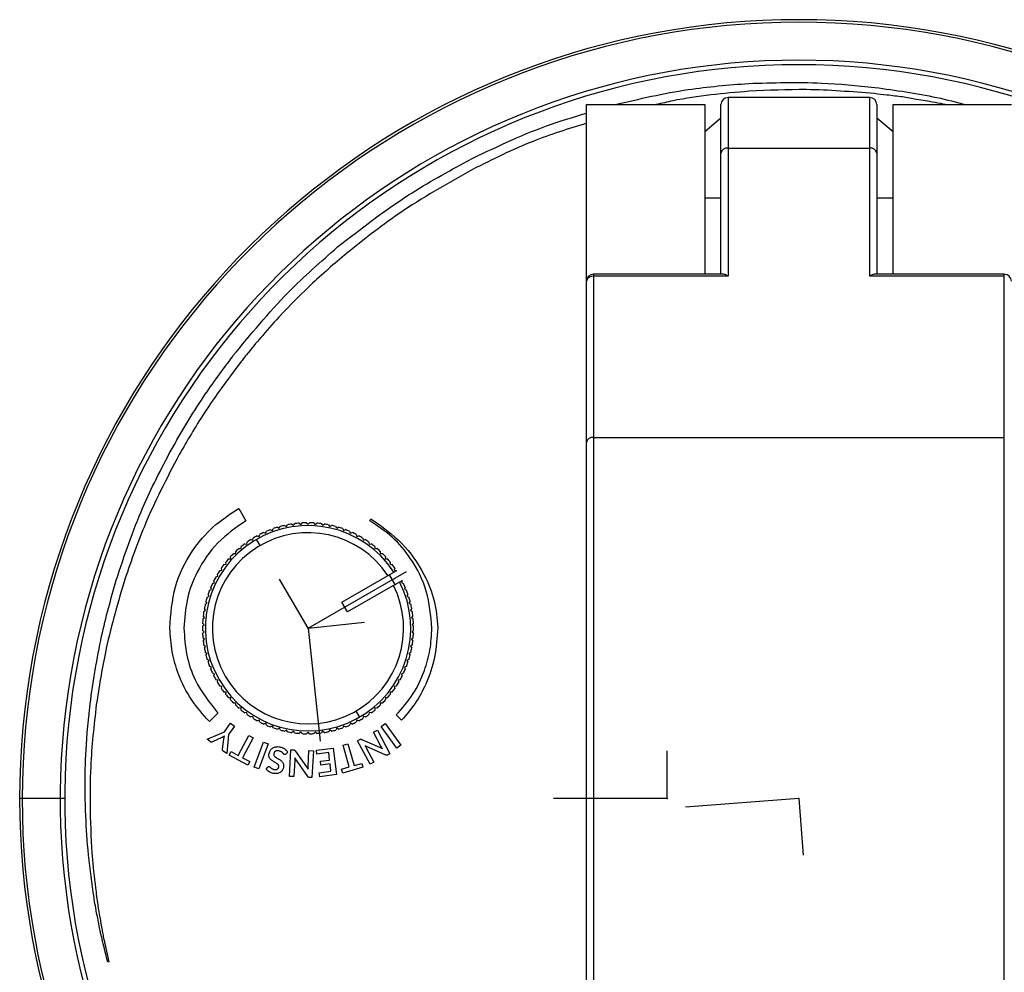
# Paper-space layout '_Top' of a CAD drawing. Header units: millimetres. Extents: x -50 to 195, y -328 to -209.
# Tile 3 of 5: x 85 to 154, y -276 to -209. Entities that reach past the tile are written whole.
import ezdxf

# ---------------------------------------------------------------- set-up
doc = ezdxf.new("R2010")
doc.units = ezdxf.units.MM
doc.header["$PDSIZE"] = -1

psp = doc.layouts.new('_Top')

# ---------------------------------------------------------------- linework, layer by layer
at = {"color": 7, "linetype": 'Continuous', "lineweight": 25}
for p, q in [((124.573, -327.602), (124.573, -214.673)), ((124.573, -214.673), (132.923, -214.673)), ((132.923, -214.673), (132.923, -226.645)), ((134.073, -226.645), (134.073, -214.673)), ((144.573, -214.173), (134.573, -214.173)), ((134.573, -214.173), (134.573, -226.794)), ((144.573, -226.794), (144.573, -214.173)), ((145.073, -214.673), (145.073, -226.645)), ((146.223, -226.645), (146.223, -214.673)), ((146.223, -214.673), (154.573, -214.673)), ((134.073, -215.634), (132.923, -216.585)), ((146.223, -216.585), (145.073, -215.634)), ((134.573, -217.744), (144.573, -217.744)), ((132.923, -221.243), (134.073, -221.243)), ((145.073, -221.243), (146.223, -221.243)), ((134.223, -226.645), (125.073, -226.645)), ((125.073, -226.645), (125.073, -323.239)), ((134.573, -226.794), (125.073, -226.794)), ((154.073, -226.794), (144.573, -226.794)), ((154.073, -226.645), (144.925, -226.645)), ((154.073, -323.239), (154.073, -226.645)), ((103.04, -229.499), (103.042, -229.501)), ((99.615, -232.45), (99.605, -232.442)), ((100.736, -232.148), (100.667, -232.233)), ((100.738, -232.145), (100.736, -232.148)), ((100.158, -232.874), (100.157, -232.874)), ((125.073, -238.17), (154.073, -238.17)), ((100.017, -243.197), (100.032, -243.189)), ((100.032, -243.189), (100.537, -244.063)), ((109.29, -244.059), (109.367, -243.926)), ((102.412, -244.751), (102.474, -244.617)), ((102.77, -244.521), (102.899, -244.593)), ((102.899, -244.593), (102.971, -244.463)), ((103.273, -244.388), (103.397, -244.469)), ((103.397, -244.469), (103.477, -244.345)), ((103.783, -244.291), (103.901, -244.379)), ((103.901, -244.379), (103.99, -244.261)), ((104.3, -244.229), (104.411, -244.326)), ((104.411, -244.326), (104.508, -244.214)), ((104.819, -244.203), (104.924, -244.308)), ((104.924, -244.308), (105.028, -244.203)), ((105.339, -244.214), (105.436, -244.326)), ((105.436, -244.326), (105.547, -244.229)), ((105.857, -244.261), (105.946, -244.379)), ((105.946, -244.379), (106.064, -244.29)), ((106.37, -244.344), (106.451, -244.468)), ((106.451, -244.468), (106.575, -244.387)), ((106.876, -244.463), (106.948, -244.592)), ((106.948, -244.592), (107.077, -244.52)), ((107.373, -244.616), (107.436, -244.75)), ((101.032, -245.425), (101.065, -245.281)), ((101.334, -245.125), (101.476, -245.168)), ((101.476, -245.168), (101.519, -245.027)), ((101.798, -244.89), (101.936, -244.943)), ((101.936, -244.943), (101.989, -244.805)), ((102.278, -244.689), (102.412, -244.751)), ((107.436, -244.75), (107.57, -244.688)), ((107.858, -244.804), (107.911, -244.942)), ((107.911, -244.942), (108.049, -244.889)), ((108.329, -245.025), (108.372, -245.167)), ((108.372, -245.167), (108.513, -245.123)), ((108.783, -245.279), (108.816, -245.423)), ((100.056, -246.014), (100.203, -246.027)), ((100.203, -246.027), (100.216, -245.88)), ((100.461, -245.688), (100.607, -245.711)), ((100.607, -245.711), (100.63, -245.566)), ((100.888, -245.391), (101.032, -245.425)), ((101.549, -245.808), (101.299, -245.375)), ((108.816, -245.423), (108.96, -245.39)), ((109.218, -245.564), (109.241, -245.709)), ((109.241, -245.709), (109.387, -245.686)), ((109.632, -245.878), (109.645, -246.025)), ((109.645, -246.025), (109.792, -246.012)), ((99.466, -246.739), (99.458, -246.592)), ((99.674, -246.368), (99.822, -246.37)), ((99.822, -246.37), (99.824, -246.223)), ((110.024, -246.22), (110.026, -246.368)), ((110.026, -246.368), (110.174, -246.365)), ((110.39, -246.589), (110.382, -246.737)), ((98.835, -247.547), (98.807, -247.402)), ((98.99, -247.15), (99.136, -247.132)), ((99.136, -247.132), (99.118, -246.985)), ((99.318, -246.747), (99.466, -246.739)), ((110.382, -246.737), (110.53, -246.744)), ((110.73, -246.983), (110.712, -247.129)), ((110.712, -247.129), (110.859, -247.147)), ((111.042, -247.399), (111.013, -247.544)), ((98.421, -248.02), (98.564, -247.982)), ((98.564, -247.982), (98.525, -247.839)), ((98.69, -247.575), (98.835, -247.547)), ((107.323, -249.806), (110.69, -247.861)), ((111.167, -247.586), (110.676, -247.869)), ((111.076, -248.561), (110.676, -247.869)), ((110.69, -247.861), (110.69, -247.861)), ((111.013, -247.544), (111.158, -247.572)), ((111.167, -247.586), (111.158, -247.572)), ((98.115, -248.903), (98.057, -248.767)), ((98.183, -248.482), (98.323, -248.434)), ((98.323, -248.434), (98.275, -248.295)), ((111.076, -248.561), (107.723, -250.498)), ((111.076, -248.562), (111.567, -248.278)), ((111.574, -248.292), (111.526, -248.431)), ((111.526, -248.431), (111.666, -248.479)), ((111.574, -248.292), (111.567, -248.278)), ((111.792, -248.764), (111.735, -248.9)), ((97.808, -249.452), (97.939, -249.384)), ((97.939, -249.384), (97.872, -249.253)), ((97.979, -248.96), (98.115, -248.903)), ((111.735, -248.9), (111.871, -248.957)), ((111.977, -249.25), (111.91, -249.381)), ((111.91, -249.381), (112.042, -249.448)), ((97.672, -249.953), (97.798, -249.877)), ((97.798, -249.877), (97.722, -249.751)), ((107.723, -250.498), (107.323, -249.806)), ((112.127, -249.747), (112.051, -249.874)), ((112.051, -249.874), (112.178, -249.95)), ((97.506, -250.979), (97.62, -250.886)), ((97.62, -250.886), (97.527, -250.772)), ((97.571, -250.463), (97.692, -250.379)), ((97.692, -250.379), (97.607, -250.258)), ((112.243, -250.254), (112.158, -250.376)), ((112.158, -250.376), (112.279, -250.46)), ((112.323, -250.768), (112.23, -250.883)), ((112.23, -250.883), (112.344, -250.976)), ((97.477, -251.499), (97.585, -251.398)), ((97.585, -251.398), (97.484, -251.29)), ((112.366, -251.286), (112.265, -251.395)), ((112.265, -251.395), (112.374, -251.495)), ((97.585, -251.91), (97.477, -251.81)), ((97.484, -252.019), (97.585, -251.91)), ((112.374, -251.806), (112.266, -251.907)), ((112.266, -251.907), (112.366, -252.015)), ((97.621, -252.422), (97.506, -252.329)), ((97.528, -252.537), (97.621, -252.422)), ((97.692, -252.93), (97.571, -252.845)), ((97.608, -253.051), (97.692, -252.93)), ((112.28, -252.842), (112.159, -252.926)), ((112.159, -252.926), (112.243, -253.047)), ((112.345, -252.326), (112.23, -252.419)), ((112.23, -252.419), (112.323, -252.533)), ((97.799, -253.431), (97.672, -253.355)), ((97.723, -253.558), (97.799, -253.431)), ((112.179, -253.352), (112.052, -253.428)), ((112.052, -253.428), (112.128, -253.554)), ((97.94, -253.924), (97.809, -253.857)), ((97.873, -254.055), (97.94, -253.924)), ((98.116, -254.405), (97.98, -254.348)), ((111.872, -254.345), (111.736, -254.402)), ((112.043, -253.854), (111.911, -253.921)), ((111.911, -253.921), (111.978, -254.052)), ((98.058, -254.541), (98.116, -254.405)), ((98.324, -254.874), (98.185, -254.826)), ((98.276, -255.013), (98.324, -254.874)), ((111.667, -254.823), (111.527, -254.871)), ((111.527, -254.871), (111.575, -255.01)), ((111.736, -254.402), (111.794, -254.538)), ((98.565, -255.326), (98.423, -255.288)), ((98.527, -255.469), (98.565, -255.326)), ((98.837, -255.761), (98.692, -255.733)), ((111.16, -255.73), (111.015, -255.758)), ((111.015, -255.758), (111.043, -255.903)), ((111.429, -255.285), (111.287, -255.324)), ((111.287, -255.324), (111.325, -255.466)), ((98.809, -255.906), (98.837, -255.761)), ((99.138, -256.176), (98.992, -256.158)), ((99.12, -256.322), (99.138, -256.176)), ((110.861, -256.155), (110.714, -256.173)), ((110.714, -256.173), (110.732, -256.32)), ((99.468, -256.568), (99.32, -256.561)), ((99.46, -256.716), (99.468, -256.568)), ((99.824, -256.937), (99.677, -256.94)), ((99.827, -257.085), (99.824, -256.937)), ((110.028, -256.935), (110.026, -257.083)), ((110.176, -256.937), (110.028, -256.935)), ((110.532, -256.558), (110.385, -256.566)), ((110.385, -256.566), (110.392, -256.713)), ((98.568, -257.659), (97.961, -258.236)), ((100.205, -257.28), (100.058, -257.293)), ((100.218, -257.427), (100.205, -257.28)), ((100.609, -257.596), (100.463, -257.619)), ((100.632, -257.741), (100.609, -257.596)), ((108.301, -257.497), (108.552, -257.93)), ((109.244, -257.594), (109.221, -257.74)), ((109.39, -257.617), (109.244, -257.594)), ((109.648, -257.278), (109.635, -257.425)), ((109.795, -257.291), (109.648, -257.278)), ((111.529, -258.151), (111.152, -257.777)), ((99.029, -258.958), (99.46, -258.364)), ((99.46, -258.364), (99.744, -258.571)), ((101.034, -257.882), (100.89, -257.915)), ((101.068, -258.026), (101.034, -257.882)), ((101.478, -258.138), (101.337, -258.182)), ((101.522, -258.28), (101.478, -258.138)), ((101.939, -258.363), (101.801, -258.416)), ((101.992, -258.501), (101.939, -258.363)), ((107.914, -258.362), (107.861, -258.5)), ((108.052, -258.415), (107.914, -258.362)), ((108.375, -258.137), (108.332, -258.278)), ((108.516, -258.18), (108.375, -258.137)), ((108.819, -257.88), (108.786, -258.024)), ((108.963, -257.914), (108.819, -257.88)), ((110.083, -258.584), (110.368, -258.377)), ((110.368, -258.377), (111.477, -259.904)), ((97.795, -259.488), (99.029, -258.958)), ((99.313, -259.164), (99.191, -260.502)), ((99.744, -258.571), (99.313, -259.164)), ((99.996, -260.631), (100.746, -259.219)), ((100.746, -259.219), (101.056, -259.384)), ((102.415, -258.555), (102.281, -258.617)), ((102.477, -258.689), (102.415, -258.555)), ((102.902, -258.713), (102.773, -258.785)), ((102.974, -258.842), (102.902, -258.713)), ((103.4, -258.837), (103.276, -258.918)), ((103.48, -258.961), (103.4, -258.837)), ((103.905, -258.926), (103.787, -259.015)), ((103.994, -259.044), (103.905, -258.926)), ((104.414, -258.98), (104.303, -259.077)), ((104.511, -259.091), (104.414, -258.98)), ((104.927, -258.997), (104.822, -259.102)), ((105.031, -259.102), (104.927, -258.997)), ((105.439, -258.979), (105.342, -259.091)), ((105.551, -259.076), (105.439, -258.979)), ((105.949, -258.926), (105.86, -259.044)), ((106.067, -259.015), (105.949, -258.926)), ((106.454, -258.836), (106.373, -258.96)), ((106.578, -258.917), (106.454, -258.836)), ((106.951, -258.712), (106.88, -258.842)), ((107.08, -258.784), (106.951, -258.712)), ((107.439, -258.554), (107.376, -258.688)), ((107.573, -258.616), (107.439, -258.554)), ((109.551, -258.99), (109.824, -258.845)), ((110.095, -260.014), (109.551, -258.99)), ((109.824, -258.845), (110.71, -260.512)), ((111.192, -260.111), (110.083, -258.584)), ((98.046, -259.67), (97.795, -259.488)), ((98.834, -259.367), (98.186, -259.675)), ((98.892, -260.188), (98.982, -259.475)), ((101.056, -259.384), (100.306, -260.796)), ((101.127, -261.461), (101.772, -259.688)), ((102.103, -259.808), (101.458, -261.582)), ((101.772, -259.688), (102.103, -259.808)), ((107.396, -259.909), (107.734, -259.812)), ((107.837, -261.446), (107.396, -259.909)), ((107.734, -259.812), (108.175, -261.349)), ((108.418, -259.593), (108.578, -259.508)), ((109.304, -261.259), (108.418, -259.593)), ((108.715, -259.503), (110.176, -260.15)), ((111.477, -259.904), (111.192, -260.111)), ((99.191, -260.502), (98.941, -260.32)), ((99.359, -260.619), (99.494, -260.364)), ((100.674, -261.318), (99.359, -260.619)), ((99.494, -260.364), (99.996, -260.631)), ((103.5, -260.402), (103.365, -260.546)), ((103.614, -262.113), (103.713, -260.228)), ((103.713, -260.228), (103.894, -260.238)), ((104.013, -260.304), (104.933, -261.611)), ((104.933, -261.453), (104.994, -260.295)), ((104.994, -260.295), (105.303, -260.312)), ((105.303, -260.312), (105.204, -262.196)), ((105.52, -260.26), (106.702, -260.115)), ((105.555, -260.539), (105.52, -260.26)), ((106.385, -260.437), (105.555, -260.539)), ((106.45, -260.966), (106.385, -260.437)), ((106.702, -260.115), (106.932, -261.988)), ((110.418, -260.604), (108.95, -259.954)), ((109.039, -260.101), (109.578, -261.114)), ((110.71, -260.512), (110.548, -260.598)), ((100.306, -260.796), (100.809, -261.063)), ((100.809, -261.063), (100.674, -261.318)), ((103.983, -260.984), (103.923, -262.129)), ((104.906, -262.125), (103.983, -260.812)), ((105.796, -261.047), (106.45, -260.966)), ((105.829, -261.315), (105.796, -261.047)), ((106.483, -261.235), (105.829, -261.315)), ((106.547, -261.754), (106.483, -261.235)), ((108.175, -261.349), (108.723, -261.192)), ((108.723, -261.192), (108.803, -261.469)), ((109.578, -261.114), (109.304, -261.259)), ((101.458, -261.582), (101.127, -261.461)), ((101.977, -261.595), (102.096, -261.45)), ((105.716, -261.856), (106.547, -261.754)), ((105.75, -262.133), (105.716, -261.856)), ((106.932, -261.988), (105.75, -262.133)), ((107.291, -261.603), (107.837, -261.446)), ((107.371, -261.88), (107.291, -261.603)), ((108.803, -261.469), (107.371, -261.88)), ((103.923, -262.129), (103.614, -262.113)), ((105.204, -262.196), (105.02, -262.187)), ((87.755, -263.673), (84.573, -263.673)), ((90.582, -273.923), (90.858, -275.208)), ((90.858, -275.208), (90.785, -275.224))]:
    psp.add_line(p, q, dxfattribs=at)
at = {"color": 7, "linetype": 'Continuous'}
for p, q in [((104.925, -251.653), (111.875, -247.638)), ((104.925, -251.653), (102.918, -248.178)), ((104.925, -251.653), (108.915, -251.219)), ((104.925, -251.653), (105.792, -259.632)), ((130.273, -263.673), (130.273, -260.305)), ((130.273, -263.673), (122.247, -263.673)), ((139.573, -263.673), (131.57, -264.278)), ((139.573, -263.673), (139.876, -267.675))]:
    psp.add_line(p, q, dxfattribs=at)
at = {"color": 7, "linetype": 'Continuous', "lineweight": 25, "flags": 128}
for points in [[(148.791, -214.458), (147.742, -214.278), (146.898, -214.133)], [(89.329, -259.007), (89.447, -257.896), (89.541, -257.004)], [(89.217, -260.949), (89.279, -259.873), (89.329, -259.007)], [(90.306, -273.249), (90.214, -272.792), (90.135, -272.402)]]:
    psp.add_lwpolyline(points, dxfattribs=at)
at = {"color": 7, "linetype": 'Continuous', "lineweight": 25}
for centre, radius, start, end in [((139.573, -263.673), 55, 285.82662, 254.17338), ((139.573, -263.673), 54.821, 285.87954, 254.12046), ((139.573, -263.673), 52.139, 286.71973, 253.28027), ((139.573, -263.673), 51.818, 286.8265, 253.1735), ((134.573, -214.673), 0.5, 90, 180), ((144.573, -214.673), 0.5, 0, 90), ((134.51, -218.185), 0.446, 81.83606, 168.33699), ((144.637, -218.185), 0.446, 11.66301, 98.16394), ((125.073, -227.145), 0.5, 90, 180), ((125.01, -227.235), 0.446, 81.83606, 168.33699), ((154.073, -227.145), 0.5, 360, 90), ((125.01, -238.612), 0.446, 81.83606, 168.33699), ((104.925, -251.653), 7.25, 33.17137, 26.84587), ((104.925, -251.653), 7.45, 106.8162, 109.20933), ((104.925, -251.653), 7.45, 102.8162, 105.20933), ((104.925, -251.653), 7.45, 98.8162, 101.20933), ((104.925, -251.653), 7.45, 94.8162, 97.20933), ((104.925, -251.653), 7.45, 90.8162, 93.20933), ((104.925, -251.653), 7.45, 86.8162, 89.20933), ((104.925, -251.653), 7.45, 82.8162, 85.20933), ((104.925, -251.653), 7.45, 78.8162, 81.20933), ((104.925, -251.653), 7.45, 74.8162, 77.20933), ((104.925, -251.653), 7.45, 70.8162, 73.20933), ((104.925, -251.653), 6.75, 33.41006, 26.61547), ((104.925, -251.653), 7.45, 118.8162, 121.20933), ((104.925, -251.653), 7.45, 114.8162, 117.20933), ((104.925, -251.653), 7.45, 110.8162, 113.20933), ((104.925, -251.653), 7.45, 66.8162, 69.20933), ((104.925, -251.653), 7.45, 62.8162, 65.20933), ((104.925, -251.653), 7.45, 58.8162, 61.20933), ((104.925, -251.653), 7.45, 130.8162, 133.20933), ((104.925, -251.653), 7.45, 126.8162, 129.20933), ((104.925, -251.653), 7.45, 122.8162, 125.20933), ((104.925, -251.653), 7.45, 54.8162, 57.20933), ((104.925, -251.653), 7.45, 50.8162, 53.20933), ((104.925, -251.653), 7.45, 46.8162, 49.20933), ((104.925, -251.653), 7.45, 134.8162, 137.20933), ((104.925, -251.653), 7.45, 42.8162, 45.20933), ((104.925, -251.653), 7.45, 142.8162, 145.20933), ((104.925, -251.653), 7.45, 138.8162, 141.20933), ((104.925, -251.653), 7.45, 38.8162, 41.20933), ((104.925, -251.653), 7.45, 34.8162, 37.20933), ((104.925, -251.653), 7.45, 150.8162, 153.20933), ((104.925, -251.653), 7.45, 146.8162, 149.20933), ((104.925, -251.653), 7.45, 154.8162, 157.20933), ((104.925, -251.653), 7.45, 22.8162, 25.20933), ((104.925, -251.653), 7.45, 162.8162, 165.20933), ((104.925, -251.653), 7.45, 158.8162, 161.20933), ((104.925, -251.653), 7.45, 18.8162, 21.20933), ((104.925, -251.653), 7.45, 14.8162, 17.20933), ((104.925, -251.653), 7.45, 166.8162, 169.20933), ((104.925, -251.653), 7.45, 10.8162, 13.20933), ((104.925, -251.653), 7.45, 170.8162, 173.20933), ((104.925, -251.653), 7.45, 6.8162, 9.20933), ((104.925, -251.653), 7.45, 178.8162, 181.20933), ((104.925, -251.653), 7.45, 174.8162, 177.20933), ((104.925, -251.653), 7.45, 2.8162, 5.20933), ((104.925, -251.653), 7.45, 358.8162, 1.20933), ((104.925, -251.653), 7.45, 182.8162, 185.20933), ((104.925, -251.653), 7.45, 354.8162, 357.20933), ((104.925, -251.653), 7.45, 186.8162, 189.20933), ((104.925, -251.653), 7.45, 350.8162, 353.20933), ((104.925, -251.653), 7.45, 190.8162, 193.20933), ((104.925, -251.653), 7.45, 194.8162, 197.20933), ((104.925, -251.653), 7.45, 342.8162, 345.20933), ((104.925, -251.653), 7.45, 346.8162, 349.20933), ((104.925, -251.653), 7.45, 198.8162, 201.20933), ((104.925, -251.653), 7.45, 338.8162, 341.20933), ((104.925, -251.653), 7.45, 202.8162, 205.20933), ((104.925, -251.653), 7.45, 206.8162, 209.20933), ((104.925, -251.653), 7.45, 330.8162, 333.20933), ((104.925, -251.653), 7.45, 334.8162, 337.20933), ((104.925, -251.653), 7.45, 210.8162, 213.20933), ((104.925, -251.653), 7.45, 326.8162, 329.20933), ((104.925, -251.653), 7.45, 214.8162, 217.20933), ((104.925, -251.653), 7.45, 218.8162, 221.20933), ((104.925, -251.653), 7.45, 318.8162, 321.20933), ((104.925, -251.653), 7.45, 322.8162, 325.20933), ((104.925, -251.653), 7.45, 222.8162, 225.20933), ((104.925, -251.653), 7.45, 226.8162, 229.20933), ((104.925, -251.653), 7.45, 310.8162, 313.20933), ((104.925, -251.653), 7.45, 314.8162, 317.20933), ((104.925, -251.653), 7.45, 230.8162, 233.20933), ((104.925, -251.653), 7.45, 234.8162, 237.20933), ((104.925, -251.653), 7.45, 302.8162, 305.20933), ((104.925, -251.653), 7.45, 306.8162, 309.20933), ((104.925, -251.653), 7.45, 238.8162, 241.20933), ((104.925, -251.653), 7.45, 242.8162, 245.20933), ((104.925, -251.653), 7.45, 246.8162, 249.20933), ((104.925, -251.653), 7.45, 290.8162, 293.20933), ((104.925, -251.653), 7.45, 294.8162, 297.20933), ((104.925, -251.653), 7.45, 298.8162, 301.20933), ((104.925, -251.653), 7.45, 250.8162, 253.20933), ((104.925, -251.653), 7.45, 254.8162, 257.20933), ((104.925, -251.653), 7.45, 258.8162, 261.20933), ((104.925, -251.653), 7.45, 262.8162, 265.20933), ((104.925, -251.653), 7.45, 266.8162, 269.20933), ((104.925, -251.653), 7.45, 270.8162, 273.20933), ((104.925, -251.653), 7.45, 274.8162, 277.20933), ((104.925, -251.653), 7.45, 278.8162, 281.20933), ((104.925, -251.653), 7.45, 282.8162, 285.20933), ((104.925, -251.653), 7.45, 286.8162, 289.20933)]:
    psp.add_arc(centre, radius, start, end, dxfattribs=at)
for points, knots in [([(126.6, -214.673), (128.312, -214.269), (131.418, -213.535), (134.598, -213.286), (136.025, -213.175)], [0, 0, 0, 0, 0.551276, 1, 1, 1, 1]), ([(136.025, -213.175), (137.745, -213.124), (140.723, -213.036), (143.687, -213.331), (144.939, -213.455)], [0, 0, 0, 0, 0.577482, 1, 1, 1, 1]), ([(136.063, -213.728), (134.257, -213.883), (132.048, -214.072), (129.894, -214.581), (129.501, -214.673)], [0, 0, 0, 0, 0.8174132, 1, 1, 1, 1]), ([(144.901, -213.897), (143.302, -213.766), (140.359, -213.523), (137.41, -213.664), (136.063, -213.728)], [0, 0, 0, 0, 0.543388, 1, 1, 1, 1]), ([(146.898, -214.133), (146.529, -214.088), (145.863, -214.006), (145.197, -213.931), (144.901, -213.897)], [0, 0, 0, 0, 0.554584, 1, 1, 1, 1]), ([(144.939, -213.455), (146.401, -213.656), (148.57, -213.954), (150.689, -214.496), (151.38, -214.673)], [0, 0, 0, 0, 0.674017, 1, 1, 1, 1]), ([(149.904, -214.673), (149.8, -214.649), (149.432, -214.564), (149.059, -214.502), (148.791, -214.458)], [0, 0, 0, 0, 0.281562, 1, 1, 1, 1]), ([(116.216, -218.631), (118.035, -217.745), (120.746, -216.423), (123.631, -215.556), (124.58, -215.271)], [0, 0, 0, 0, 0.670948, 1, 1, 1, 1]), ([(124.573, -215.99), (123.306, -216.386), (120.538, -217.251), (117.944, -218.548), (116.538, -219.251)], [0, 0, 0, 0, 0.458051, 1, 1, 1, 1]), ([(107.013, -224.721), (108.65, -223.446), (111.562, -221.179), (114.798, -219.407), (116.216, -218.631)], [0, 0, 0, 0, 0.56203, 1, 1, 1, 1]), ([(116.538, -219.251), (114.768, -220.246), (111.595, -222.029), (108.75, -224.294), (107.493, -225.295)], [0, 0, 0, 0, 0.558074, 1, 1, 1, 1]), ([(99.605, -232.442), (100.871, -230.898), (103.141, -228.13), (105.826, -225.766), (107.013, -224.721)], [0, 0, 0, 0, 0.557986, 1, 1, 1, 1]), ([(107.493, -225.295), (106.625, -226.043), (105.076, -227.377), (103.662, -228.851), (103.04, -229.499)], [0, 0, 0, 0, 0.5607624, 1, 1, 1, 1]), ([(134.573, -226.794), (134.503, -226.747), (134.376, -226.664), (134.27, -226.657), (134.223, -226.653)], [0, 0, 0, 0, 0.558869, 1, 1, 1, 1]), ([(144.925, -226.65), (144.914, -226.649), (144.86, -226.642), (144.737, -226.69), (144.627, -226.759), (144.573, -226.794)], [0, 0, 0, 0, 0.119597, 0.564597, 1, 1, 1, 1]), ([(103.042, -229.501), (102.599, -229.985), (101.809, -230.847), (101.065, -231.749), (100.738, -232.145)], [0, 0, 0, 0, 0.5612338, 1, 1, 1, 1]), ([(95.26, -239.07), (95.997, -237.8), (97.324, -235.51), (98.909, -233.393), (99.615, -232.45)], [0, 0, 0, 0, 0.554952, 1, 1, 1, 1]), ([(100.667, -232.233), (100.571, -232.352), (100.4, -232.565), (100.232, -232.78), (100.158, -232.874)], [0, 0, 0, 0, 0.560285, 1, 1, 1, 1]), ([(100.157, -232.874), (99.273, -234.055), (97.707, -236.145), (96.399, -238.404), (95.83, -239.386)], [0, 0, 0, 0, 0.565006, 1, 1, 1, 1]), ([(91.385, -248.265), (91.965, -246.527), (93.022, -243.361), (94.565, -240.403), (95.26, -239.07)], [0, 0, 0, 0, 0.549174, 1, 1, 1, 1]), ([(95.83, -239.386), (94.962, -241.055), (93.441, -243.979), (92.374, -247.096), (91.916, -248.434)], [0, 0, 0, 0, 0.570684, 1, 1, 1, 1]), ([(95.172, -251.639), (95.241, -250.657), (95.377, -248.727), (96.584, -246.299), (98.151, -244.422), (99.393, -243.607), (100.017, -243.197)], [0, 0, 0, 0, 0.287608, 0.564809, 0.781348, 1, 1, 1, 1]), ([(109.367, -243.926), (110.131, -244.462), (111.634, -245.516), (113.066, -247.61), (113.924, -249.664), (114.029, -250.972), (114.08, -251.606)], [0, 0, 0, 0, 0.2961498, 0.5827829, 0.7976742, 1, 1, 1, 1]), ([(100.537, -244.063), (99.844, -244.546), (98.456, -245.512), (97.11, -247.494), (96.307, -249.573), (96.214, -250.943), (96.167, -251.639)], [0, 0, 0, 0, 0.275501, 0.55142, 0.772067, 1, 1, 1, 1]), ([(113.667, -251.639), (113.591, -250.757), (113.442, -249.023), (112.344, -246.85), (110.945, -245.167), (109.842, -244.429), (109.29, -244.059)], [0, 0, 0, 0, 0.28823, 0.566553, 0.783113, 1, 1, 1, 1]), ([(89.541, -257.004), (89.775, -255.4), (90.206, -252.447), (91.015, -249.576), (91.385, -248.265)], [0, 0, 0, 0, 0.5433432, 1, 1, 1, 1]), ([(91.916, -248.434), (91.442, -250.07), (90.621, -252.905), (90.173, -255.822), (89.983, -257.056)], [0, 0, 0, 0, 0.576725, 1, 1, 1, 1]), ([(97.961, -258.236), (97.515, -257.738), (96.618, -256.736), (95.782, -255.027), (95.279, -253.309), (95.208, -252.202), (95.172, -251.639)], [0, 0, 0, 0, 0.272157, 0.547838, 0.76999, 1, 1, 1, 1]), ([(96.167, -251.639), (96.208, -252.277), (96.29, -253.533), (97.001, -255.661), (97.976, -256.905), (98.568, -257.659)], [0, 0, 0, 0, 0.2889646, 0.5690255, 1, 1, 1, 1]), ([(111.152, -257.777), (111.561, -257.308), (112.384, -256.364), (113.142, -254.768), (113.59, -253.176), (113.641, -252.156), (113.667, -251.639)], [0, 0, 0, 0, 0.273984, 0.550569, 0.772143, 1, 1, 1, 1]), ([(114.08, -251.606), (114.036, -252.307), (113.951, -253.68), (113.338, -255.483), (112.53, -256.984), (111.861, -257.763), (111.529, -258.151)], [0, 0, 0, 0, 0.292101, 0.572261, 0.787289, 1, 1, 1, 1]), ([(89.983, -257.056), (89.817, -258.508), (89.534, -260.988), (89.54, -263.483), (89.543, -264.516)], [0, 0, 0, 0, 0.5855357, 1, 1, 1, 1]), ([(98.12, -259.693), (98.106, -259.693), (98.079, -259.692), (98.057, -259.677), (98.046, -259.67)], [0, 0, 0, 0, 0.536926, 1, 1, 1, 1]), ([(98.186, -259.675), (98.175, -259.68), (98.153, -259.689), (98.13, -259.692), (98.12, -259.693)], [0, 0, 0, 0, 0.53822, 1, 1, 1, 1]), ([(98.938, -259.312), (98.919, -259.323), (98.886, -259.342), (98.851, -259.359), (98.834, -259.367)], [0, 0, 0, 0, 0.543372, 1, 1, 1, 1]), ([(99.028, -259.254), (99.011, -259.266), (98.982, -259.286), (98.951, -259.304), (98.938, -259.312)], [0, 0, 0, 0, 0.554933, 1, 1, 1, 1]), ([(98.982, -259.475), (98.986, -259.452), (98.991, -259.413), (98.999, -259.374), (99.002, -259.358)], [0, 0, 0, 0, 0.578085, 1, 1, 1, 1]), ([(99.002, -259.358), (99.007, -259.338), (99.015, -259.304), (99.024, -259.269), (99.028, -259.254)], [0, 0, 0, 0, 0.567769, 1, 1, 1, 1]), ([(108.578, -259.508), (108.591, -259.501), (108.613, -259.491), (108.636, -259.488), (108.646, -259.487)], [0, 0, 0, 0, 0.599967, 1, 1, 1, 1]), ([(108.646, -259.487), (108.658, -259.487), (108.682, -259.489), (108.704, -259.498), (108.715, -259.503)], [0, 0, 0, 0, 0.515144, 1, 1, 1, 1]), ([(98.895, -260.26), (98.892, -260.247), (98.888, -260.223), (98.891, -260.199), (98.892, -260.188)], [0, 0, 0, 0, 0.546247, 1, 1, 1, 1]), ([(98.941, -260.32), (98.928, -260.31), (98.908, -260.294), (98.899, -260.27), (98.895, -260.26)], [0, 0, 0, 0, 0.594568, 1, 1, 1, 1]), ([(102.171, -260.696), (102.167, -260.661), (102.158, -260.593), (102.171, -260.525), (102.177, -260.493)], [0, 0, 0, 0, 0.5256069, 1, 1, 1, 1]), ([(102.177, -260.493), (102.188, -260.448), (102.209, -260.369), (102.251, -260.299), (102.269, -260.268)], [0, 0, 0, 0, 0.567671, 1, 1, 1, 1]), ([(102.269, -260.268), (102.295, -260.233), (102.342, -260.17), (102.406, -260.125), (102.435, -260.105)], [0, 0, 0, 0, 0.561146, 1, 1, 1, 1]), ([(102.435, -260.105), (102.474, -260.083), (102.546, -260.044), (102.627, -260.027), (102.663, -260.02)], [0, 0, 0, 0, 0.546842, 1, 1, 1, 1]), ([(102.51, -260.514), (102.506, -260.539), (102.499, -260.582), (102.515, -260.623), (102.521, -260.64)], [0, 0, 0, 0, 0.587164, 1, 1, 1, 1]), ([(102.633, -260.331), (102.616, -260.342), (102.582, -260.364), (102.535, -260.425), (102.52, -260.479), (102.51, -260.514)], [0, 0, 0, 0, 0.263639, 0.531004, 1, 1, 1, 1]), ([(102.875, -260.31), (102.825, -260.301), (102.741, -260.288), (102.664, -260.319), (102.633, -260.331)], [0, 0, 0, 0, 0.601228, 1, 1, 1, 1]), ([(102.663, -260.02), (102.714, -260.015), (102.808, -260.006), (102.902, -260.023), (102.945, -260.031)], [0, 0, 0, 0, 0.536404, 1, 1, 1, 1]), ([(103.033, -260.371), (103.007, -260.356), (102.957, -260.329), (102.901, -260.316), (102.875, -260.31)], [0, 0, 0, 0, 0.525631, 1, 1, 1, 1]), ([(102.945, -260.031), (102.977, -260.039), (103.035, -260.053), (103.091, -260.075), (103.115, -260.085)], [0, 0, 0, 0, 0.561436, 1, 1, 1, 1]), ([(103.14, -260.454), (103.122, -260.438), (103.088, -260.408), (103.051, -260.382), (103.033, -260.371)], [0, 0, 0, 0, 0.534211, 1, 1, 1, 1]), ([(103.115, -260.085), (103.145, -260.099), (103.198, -260.123), (103.247, -260.155), (103.268, -260.169)], [0, 0, 0, 0, 0.563602, 1, 1, 1, 1]), ([(103.215, -260.531), (103.202, -260.517), (103.177, -260.491), (103.152, -260.466), (103.14, -260.454)], [0, 0, 0, 0, 0.526454, 1, 1, 1, 1]), ([(103.278, -260.571), (103.266, -260.567), (103.242, -260.558), (103.224, -260.54), (103.215, -260.531)], [0, 0, 0, 0, 0.512586, 1, 1, 1, 1]), ([(103.268, -260.169), (103.294, -260.188), (103.34, -260.221), (103.381, -260.26), (103.399, -260.277)], [0, 0, 0, 0, 0.5647292, 1, 1, 1, 1]), ([(103.325, -260.569), (103.316, -260.571), (103.301, -260.575), (103.285, -260.573), (103.278, -260.571)], [0, 0, 0, 0, 0.551671, 1, 1, 1, 1]), ([(103.365, -260.546), (103.358, -260.551), (103.346, -260.561), (103.331, -260.566), (103.325, -260.569)], [0, 0, 0, 0, 0.557864, 1, 1, 1, 1]), ([(103.399, -260.277), (103.42, -260.299), (103.457, -260.338), (103.487, -260.383), (103.5, -260.402)], [0, 0, 0, 0, 0.56755, 1, 1, 1, 1]), ([(103.894, -260.238), (103.908, -260.239), (103.932, -260.241), (103.953, -260.251), (103.962, -260.254)], [0, 0, 0, 0, 0.600311, 1, 1, 1, 1]), ([(103.962, -260.254), (103.972, -260.261), (103.992, -260.275), (104.006, -260.295), (104.013, -260.304)], [0, 0, 0, 0, 0.5148717, 1, 1, 1, 1]), ([(108.95, -259.954), (108.96, -259.968), (108.977, -259.993), (108.992, -260.019), (108.999, -260.03)], [0, 0, 0, 0, 0.566289, 1, 1, 1, 1]), ([(108.999, -260.03), (109.007, -260.044), (109.02, -260.067), (109.033, -260.091), (109.039, -260.101)], [0, 0, 0, 0, 0.578365, 1, 1, 1, 1]), ([(110.132, -260.079), (110.125, -260.067), (110.112, -260.045), (110.1, -260.023), (110.095, -260.014)], [0, 0, 0, 0, 0.582952, 1, 1, 1, 1]), ([(110.176, -260.15), (110.168, -260.137), (110.153, -260.113), (110.138, -260.09), (110.132, -260.079)], [0, 0, 0, 0, 0.562446, 1, 1, 1, 1]), ([(110.455, -260.618), (110.448, -260.615), (110.436, -260.612), (110.424, -260.606), (110.418, -260.604)], [0, 0, 0, 0, 0.516589, 1, 1, 1, 1]), ([(110.484, -260.621), (110.479, -260.621), (110.469, -260.621), (110.459, -260.619), (110.455, -260.618)], [0, 0, 0, 0, 0.540258, 1, 1, 1, 1]), ([(110.513, -260.615), (110.507, -260.617), (110.498, -260.62), (110.488, -260.621), (110.484, -260.621)], [0, 0, 0, 0, 0.577315, 1, 1, 1, 1]), ([(110.548, -260.598), (110.541, -260.602), (110.529, -260.608), (110.517, -260.613), (110.513, -260.615)], [0, 0, 0, 0, 0.6093141, 1, 1, 1, 1]), ([(89.223, -264.522), (89.207, -263.872), (89.177, -262.681), (89.204, -261.49), (89.217, -260.949)], [0, 0, 0, 0, 0.545703, 1, 1, 1, 1]), ([(102.239, -260.853), (102.222, -260.826), (102.192, -260.777), (102.178, -260.722), (102.171, -260.696)], [0, 0, 0, 0, 0.549657, 1, 1, 1, 1]), ([(102.356, -260.974), (102.331, -260.954), (102.288, -260.918), (102.254, -260.873), (102.239, -260.853)], [0, 0, 0, 0, 0.563966, 1, 1, 1, 1]), ([(102.499, -261.071), (102.471, -261.054), (102.422, -261.024), (102.376, -260.989), (102.356, -260.974)], [0, 0, 0, 0, 0.559138, 1, 1, 1, 1]), ([(102.644, -261.156), (102.617, -261.141), (102.568, -261.113), (102.52, -261.084), (102.499, -261.071)], [0, 0, 0, 0, 0.554095, 1, 1, 1, 1]), ([(102.521, -260.64), (102.533, -260.66), (102.554, -260.697), (102.586, -260.725), (102.601, -260.738)], [0, 0, 0, 0, 0.540963, 1, 1, 1, 1]), ([(102.601, -260.738), (102.623, -260.754), (102.662, -260.785), (102.706, -260.809), (102.727, -260.82)], [0, 0, 0, 0, 0.5395485, 1, 1, 1, 1]), ([(102.769, -261.24), (102.748, -261.224), (102.708, -261.193), (102.664, -261.168), (102.644, -261.156)], [0, 0, 0, 0, 0.5382721, 1, 1, 1, 1]), ([(102.727, -260.82), (102.754, -260.834), (102.803, -260.861), (102.851, -260.888), (102.872, -260.9)], [0, 0, 0, 0, 0.554294, 1, 1, 1, 1]), ([(102.85, -261.334), (102.838, -261.315), (102.816, -261.28), (102.784, -261.253), (102.769, -261.24)], [0, 0, 0, 0, 0.537426, 1, 1, 1, 1]), ([(102.872, -260.9), (102.9, -260.917), (102.949, -260.946), (102.995, -260.98), (103.015, -260.995)], [0, 0, 0, 0, 0.557749, 1, 1, 1, 1]), ([(103.015, -260.995), (103.04, -261.015), (103.083, -261.051), (103.117, -261.097), (103.132, -261.117)], [0, 0, 0, 0, 0.561728, 1, 1, 1, 1]), ([(103.132, -261.117), (103.148, -261.145), (103.178, -261.197), (103.191, -261.255), (103.197, -261.281)], [0, 0, 0, 0, 0.5441472, 1, 1, 1, 1]), ([(103.197, -261.281), (103.201, -261.32), (103.209, -261.394), (103.195, -261.466), (103.189, -261.501)], [0, 0, 0, 0, 0.52145, 1, 1, 1, 1]), ([(103.983, -260.812), (103.983, -260.829), (103.985, -260.859), (103.985, -260.889), (103.985, -260.902)], [0, 0, 0, 0, 0.565925, 1, 1, 1, 1]), ([(103.985, -260.902), (103.985, -260.918), (103.984, -260.945), (103.983, -260.972), (103.983, -260.984)], [0, 0, 0, 0, 0.5779258, 1, 1, 1, 1]), ([(102.182, -261.788), (102.137, -261.757), (102.06, -261.702), (102.002, -261.627), (101.977, -261.595)], [0, 0, 0, 0, 0.571622, 1, 1, 1, 1]), ([(102.096, -261.45), (102.103, -261.442), (102.115, -261.429), (102.131, -261.421), (102.137, -261.418)], [0, 0, 0, 0, 0.605592, 1, 1, 1, 1]), ([(102.137, -261.418), (102.145, -261.416), (102.161, -261.412), (102.176, -261.415), (102.183, -261.416)], [0, 0, 0, 0, 0.537958, 1, 1, 1, 1]), ([(102.472, -261.903), (102.414, -261.888), (102.312, -261.862), (102.221, -261.81), (102.182, -261.788)], [0, 0, 0, 0, 0.572944, 1, 1, 1, 1]), ([(102.183, -261.416), (102.194, -261.419), (102.213, -261.427), (102.229, -261.441), (102.237, -261.448)], [0, 0, 0, 0, 0.508952, 1, 1, 1, 1]), ([(102.237, -261.448), (102.248, -261.459), (102.27, -261.479), (102.292, -261.499), (102.303, -261.508)], [0, 0, 0, 0, 0.525409, 1, 1, 1, 1]), ([(102.303, -261.508), (102.318, -261.521), (102.348, -261.545), (102.38, -261.564), (102.395, -261.574)], [0, 0, 0, 0, 0.53351, 1, 1, 1, 1]), ([(102.395, -261.574), (102.417, -261.585), (102.46, -261.607), (102.506, -261.617), (102.528, -261.622)], [0, 0, 0, 0, 0.527545, 1, 1, 1, 1]), ([(102.738, -261.913), (102.69, -261.918), (102.601, -261.926), (102.513, -261.91), (102.472, -261.903)], [0, 0, 0, 0, 0.537375, 1, 1, 1, 1]), ([(102.528, -261.622), (102.553, -261.627), (102.595, -261.635), (102.638, -261.633), (102.656, -261.632)], [0, 0, 0, 0, 0.591088, 1, 1, 1, 1]), ([(102.656, -261.632), (102.676, -261.629), (102.71, -261.624), (102.742, -261.609), (102.755, -261.603)], [0, 0, 0, 0, 0.579624, 1, 1, 1, 1]), ([(102.953, -261.834), (102.916, -261.854), (102.848, -261.89), (102.773, -261.906), (102.738, -261.913)], [0, 0, 0, 0, 0.543768, 1, 1, 1, 1]), ([(102.755, -261.603), (102.77, -261.593), (102.798, -261.577), (102.817, -261.552), (102.825, -261.541)], [0, 0, 0, 0, 0.5629223, 1, 1, 1, 1]), ([(102.825, -261.541), (102.835, -261.526), (102.852, -261.497), (102.86, -261.465), (102.863, -261.451)], [0, 0, 0, 0, 0.547869, 1, 1, 1, 1]), ([(102.863, -261.451), (102.866, -261.428), (102.872, -261.387), (102.856, -261.35), (102.85, -261.334)], [0, 0, 0, 0, 0.576701, 1, 1, 1, 1]), ([(103.107, -261.689), (103.082, -261.72), (103.038, -261.776), (102.979, -261.816), (102.953, -261.834)], [0, 0, 0, 0, 0.555686, 1, 1, 1, 1]), ([(103.189, -261.501), (103.179, -261.538), (103.16, -261.605), (103.123, -261.663), (103.107, -261.689)], [0, 0, 0, 0, 0.5556305, 1, 1, 1, 1]), ([(104.931, -261.528), (104.931, -261.514), (104.932, -261.488), (104.933, -261.463), (104.933, -261.453)], [0, 0, 0, 0, 0.583373, 1, 1, 1, 1]), ([(104.933, -261.611), (104.932, -261.596), (104.931, -261.568), (104.931, -261.54), (104.931, -261.528)], [0, 0, 0, 0, 0.561831, 1, 1, 1, 1]), ([(104.93, -262.156), (104.926, -262.15), (104.917, -262.141), (104.91, -262.13), (104.906, -262.125)], [0, 0, 0, 0, 0.5180143, 1, 1, 1, 1]), ([(104.953, -262.174), (104.949, -262.171), (104.941, -262.166), (104.934, -262.159), (104.93, -262.156)], [0, 0, 0, 0, 0.539617, 1, 1, 1, 1]), ([(104.981, -262.183), (104.976, -262.182), (104.966, -262.18), (104.957, -262.176), (104.953, -262.174)], [0, 0, 0, 0, 0.57815, 1, 1, 1, 1]), ([(105.02, -262.187), (105.012, -262.187), (104.999, -262.186), (104.986, -262.184), (104.981, -262.183)], [0, 0, 0, 0, 0.610384, 1, 1, 1, 1]), ([(89.762, -270.291), (89.624, -269.296), (89.36, -267.381), (89.268, -265.449), (89.223, -264.522)], [0, 0, 0, 0, 0.51963, 1, 1, 1, 1]), ([(89.543, -264.516), (89.578, -265.671), (89.636, -267.593), (89.869, -269.502), (89.962, -270.265)], [0, 0, 0, 0, 0.60036, 1, 1, 1, 1]), ([(89.938, -271.416), (89.905, -271.212), (89.844, -270.837), (89.787, -270.462), (89.762, -270.291)], [0, 0, 0, 0, 0.545651, 1, 1, 1, 1]), ([(89.962, -270.265), (89.99, -270.48), (90.039, -270.855), (90.092, -271.229), (90.115, -271.388)], [0, 0, 0, 0, 0.574258, 1, 1, 1, 1]), ([(90.135, -272.402), (90.1, -272.223), (90.034, -271.895), (89.968, -271.566), (89.938, -271.416)], [0, 0, 0, 0, 0.543116, 1, 1, 1, 1]), ([(90.115, -271.388), (90.148, -271.578), (90.205, -271.906), (90.262, -272.235), (90.286, -272.374)], [0, 0, 0, 0, 0.576833, 1, 1, 1, 1]), ([(90.286, -272.374), (90.314, -272.538), (90.363, -272.82), (90.412, -273.103), (90.432, -273.222)], [0, 0, 0, 0, 0.580366, 1, 1, 1, 1]), ([(90.473, -273.946), (90.444, -273.822), (90.388, -273.59), (90.332, -273.357), (90.306, -273.249)], [0, 0, 0, 0, 0.534625, 1, 1, 1, 1]), ([(90.432, -273.222), (90.462, -273.359), (90.511, -273.592), (90.561, -273.826), (90.582, -273.923)], [0, 0, 0, 0, 0.585552, 1, 1, 1, 1]), ([(90.785, -275.224), (90.734, -275.017), (90.631, -274.592), (90.527, -274.166), (90.473, -273.946)], [0, 0, 0, 0, 0.484934, 1, 1, 1, 1])]:
    psp.add_open_spline(points, degree=3, knots=knots, dxfattribs=at)
at = {"color": 7, "linetype": 'Continuous'}
for p in [(104.925, -251.653), (104.925, -251.653), (130.273, -263.673), (139.573, -263.673)]:
    psp.add_point(p, dxfattribs=at)

doc.saveas('drawing.dxf')
